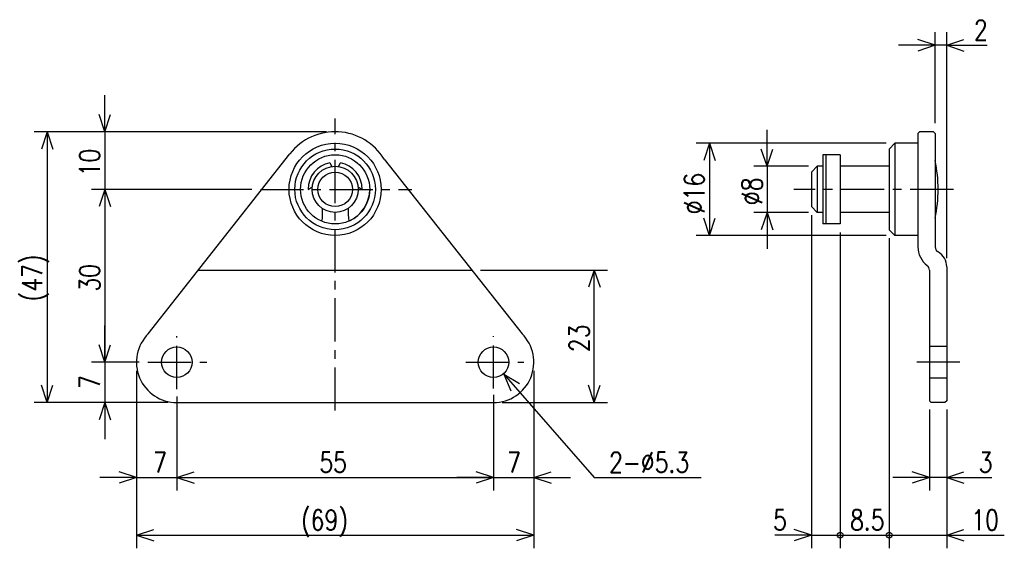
# Model space of a CAD drawing. Extents: x -173 to -2, y 93 to 185.
import ezdxf

# ---------------------------------------------------------------- set-up
doc = ezdxf.new("R2010")
doc.units = 0
doc.linetypes.add('CENTER', pattern=[12, 7.5, -1.5, 1.5, -1.5])
doc.linetypes.add('DASHED', pattern=[4.5, 3, -1.5])
doc.layers.get('0').update_dxf_attribs({"linetype": 'CONTINUOUS'})
doc.styles.get("Standard").update_dxf_attribs({"font": 'txt', "bigfont": 'BIGFONT'})

msp = doc.modelspace()

# ---------------------------------------------------------------- linework, layer by layer
at = {"color": 7, "linetype": 'CONTINUOUS'}
for p, q in [((-14.023104, 180.3777), (-17.023104, 181.3777)), ((-14.023104, 166.86118), (-14.023104, 182.6637)), ((-12.023104, 143.4136), (-12.023104, 182.6637)), ((-12.023104, 180.3777), (-9.023104, 181.3777)), ((-14.023104, 180.3777), (-20.373104, 180.3777)), ((-14.023104, 180.3777), (-17.023104, 179.3777)), ((-12.023104, 180.3777), (-14.023104, 180.3777)), ((-12.023104, 180.3777), (-5.011644, 180.3777)), ((-12.023104, 180.3777), (-9.023104, 179.3777)), ((-12.023104, 180.3777), (-5.673104, 180.3777)), ((-158.22284, 165.3777), (-158.22284, 171.7277)), ((-158.22284, 165.3777), (-159.22284, 168.3777)), ((-158.22284, 165.3777), (-157.22284, 168.3777)), ((-119.72283, 165.3777), (-170.50883, 165.3777)), ((-168.22284, 165.3777), (-169.22284, 162.3777)), ((-168.22284, 165.3777), (-168.22284, 118.3777)), ((-168.22284, 165.3777), (-167.22284, 162.3777)), ((-119.72283, 165.3777), (-160.50883, 165.3777)), ((-158.22284, 165.3777), (-158.22284, 155.3777)), ((-43.222832, 159.3777), (-43.222832, 165.7277)), ((-16.72311, 165.36116), (-17.023104, 165.06117)), ((-17.023104, 165.06117), (-17.023104, 145.3777)), ((-14.323107, 165.36118), (-16.723108, 165.36118)), ((-14.323097, 165.36118), (-14.023092, 165.06117)), ((-14.023104, 165.06117), (-14.023104, 145.3777)), ((-22.523104, 163.3777), (-55.508835, 163.3777)), ((-53.222832, 163.3777), (-54.222832, 160.3777)), ((-53.222832, 163.3777), (-53.222832, 147.3777)), ((-53.222832, 163.3777), (-52.222832, 160.3777)), ((-21.023119, 163.3777), (-22.023121, 162.3777)), ((-17.023104, 163.3777), (-21.023104, 163.3777)), ((-21.023104, 163.3777), (-21.023104, 147.3777)), ((-150.67261, 130.32745), (-126.07993, 161.56369)), ((-43.222832, 159.3777), (-44.222832, 162.3777)), ((-43.222832, 159.3777), (-42.222832, 162.3777)), ((-30.523104, 161.3777), (-33.523102, 161.3777)), ((-33.523102, 161.3777), (-33.523102, 149.3777)), ((-33.023102, 161.3777), (-33.023102, 149.3777)), ((-30.523104, 161.3777), (-30.523104, 149.3777)), ((-22.023104, 162.3777), (-22.023104, 148.3777)), ((-119.15091, 159.98517), (-118.77785, 159.339)), ((-117.66782, 159.33902), (-117.29477, 159.98517)), ((-109.70773, 160.62108), (-85.773087, 130.32744)), ((-36.023102, 159.3777), (-45.508835, 159.3777)), ((-43.222832, 159.3777), (-43.222832, 151.3777)), ((-34.523113, 159.37772), (-35.523113, 158.3777)), ((-34.523117, 159.3777), (-34.523117, 151.37772)), ((-33.523102, 159.3777), (-34.523102, 159.3777)), ((-22.023104, 159.3777), (-30.523104, 159.3777)), ((-35.523102, 158.3777), (-35.523102, 152.3777)), ((-122.92284, 155.3777), (-122.20108, 155.79442)), ((-114.24459, 155.7944), (-113.52283, 155.3777)), ((-132.70686, 155.3777), (-160.50883, 155.3777)), ((-132.70686, 155.3777), (-160.50883, 155.3777)), ((-158.22284, 155.3777), (-159.22284, 152.3777)), ((-158.22284, 155.3777), (-159.22284, 152.3777)), ((-158.22284, 155.3777), (-157.22284, 152.3777)), ((-158.22284, 155.3777), (-158.22284, 149.0277)), ((-158.22284, 155.3777), (-158.22284, 125.3777)), ((-158.22284, 155.3777), (-157.22284, 152.3777)), ((-35.523113, 152.3777), (-34.523113, 151.3777)), ((-36.023102, 151.3777), (-45.508835, 151.3777)), ((-43.222832, 151.3777), (-44.222832, 148.3777)), ((-43.222832, 151.3777), (-42.222832, 148.3777)), ((-43.222832, 151.3777), (-43.222832, 145.0277)), ((-35.523102, 150.8777), (-35.523102, 93.091698)), ((-33.523102, 151.3777), (-34.523102, 151.3777)), ((-22.023104, 151.3777), (-30.523104, 151.3777)), ((-53.222832, 147.3777), (-54.222832, 150.3777)), ((-53.222832, 147.3777), (-52.222832, 150.3777)), ((-30.523104, 149.3777), (-33.523102, 149.3777)), ((-22.523104, 147.3777), (-55.508835, 147.3777)), ((-30.523104, 147.8777), (-30.523104, 93.091698)), ((-30.523104, 147.8777), (-30.523104, 93.091698)), ((-22.023109, 148.3777), (-21.023108, 147.3777)), ((-17.023104, 147.3777), (-21.023104, 147.3777)), ((-22.023104, 146.8777), (-22.023104, 93.091698)), ((-22.023104, 146.8777), (-22.023104, 93.091698)), ((-141.97258, 141.3777), (-94.503761, 141.3777)), ((-93.003761, 141.3777), (-70.936829, 141.3777)), ((-73.222832, 141.3777), (-74.222832, 138.3777)), ((-73.222832, 118.3777), (-73.222832, 141.3777)), ((-73.222832, 141.3777), (-72.222832, 138.3777)), ((-15.023104, 141.3777), (-15.023104, 118.6777)), ((-12.023104, 141.9136), (-12.023104, 118.6777)), ((-158.22284, 125.3777), (-158.22284, 131.7277)), ((-158.22284, 125.3777), (-159.22284, 128.3777)), ((-158.22284, 125.3777), (-159.22284, 128.3777)), ((-158.22284, 125.3777), (-157.22284, 128.3777)), ((-158.22284, 125.3777), (-157.22284, 128.3777)), ((-152.22899, 125.3777), (-160.50883, 125.3777)), ((-152.22899, 125.3777), (-160.50883, 125.3777)), ((-158.22284, 125.3777), (-158.22284, 118.3777)), ((-152.72284, 123.8777), (-152.72284, 93.091698)), ((-88.911949, 123.30812), (-73.222832, 105.3777)), ((-88.911949, 123.30812), (-86.183859, 121.7089)), ((-88.911949, 123.30812), (-87.689012, 120.39189)), ((-83.722832, 123.8777), (-83.722832, 93.091698)), ((-83.722832, 123.8777), (-83.722832, 103.0917)), ((-168.22284, 118.3777), (-169.22284, 121.3777)), ((-168.22284, 118.3777), (-167.22284, 121.3777)), ((-90.722832, 119.74432), (-90.722832, 103.0917)), ((-73.222832, 118.3777), (-74.222832, 121.3777)), ((-73.222832, 118.3777), (-72.222832, 121.3777)), ((-147.22284, 118.3777), (-170.50883, 118.3777)), ((-147.22284, 118.3777), (-160.50883, 118.3777)), ((-158.22284, 118.3777), (-159.22284, 115.3777)), ((-158.22284, 118.3777), (-157.22284, 115.3777)), ((-158.22284, 118.3777), (-158.22284, 112.0277)), ((-145.72284, 119.4159), (-145.72284, 103.0917)), ((-145.72284, 118.3777), (-90.722832, 118.3777)), ((-90.722832, 119.30643), (-90.722832, 103.0917)), ((-89.222832, 118.3777), (-70.936829, 118.3777)), ((-14.723102, 118.37769), (-15.023107, 118.6777)), ((-12.323107, 118.3777), (-14.723101, 118.3777)), ((-12.023103, 118.6777), (-12.323108, 118.37769)), ((-15.023104, 117.1777), (-15.023104, 103.0917)), ((-12.023104, 117.1777), (-12.023104, 93.091698)), ((-12.023104, 116.8777), (-12.023104, 103.0917)), ((-152.72284, 111.51555), (-152.72284, 103.0917)), ((-145.72284, 111.51555), (-145.72284, 103.0917)), ((-152.72284, 105.3777), (-155.72284, 106.3777)), ((-145.72284, 105.3777), (-142.72284, 106.3777)), ((-145.72284, 105.3777), (-142.72284, 106.3777)), ((-90.722832, 105.3777), (-93.722832, 106.3777)), ((-90.722832, 105.3777), (-93.722832, 106.3777)), ((-83.722832, 105.3777), (-80.722832, 106.3777)), ((-15.023104, 105.3777), (-18.023104, 106.3777)), ((-12.023104, 105.3777), (-9.023104, 106.3777)), ((-152.72284, 105.3777), (-159.07284, 105.3777)), ((-152.72284, 105.3777), (-155.72284, 104.3777)), ((-152.72284, 105.3777), (-145.72284, 105.3777)), ((-145.72284, 105.3777), (-90.722832, 105.3777)), ((-145.72284, 105.3777), (-142.72284, 104.3777)), ((-145.72284, 105.3777), (-142.72284, 104.3777)), ((-145.72284, 105.3777), (-139.37284, 105.3777)), ((-90.722832, 105.3777), (-97.072832, 105.3777)), ((-90.722832, 105.3777), (-93.722832, 104.3777)), ((-90.722832, 105.3777), (-93.722832, 104.3777)), ((-90.722832, 105.3777), (-83.722832, 105.3777)), ((-83.722832, 105.3777), (-80.722832, 104.3777)), ((-83.722832, 105.3777), (-77.372832, 105.3777)), ((-73.222832, 105.3777), (-54.657539, 105.3777)), ((-15.023104, 105.3777), (-21.373104, 105.3777)), ((-15.023104, 105.3777), (-18.023104, 104.3777)), ((-12.023104, 105.3777), (-15.023104, 105.3777)), ((-12.023104, 105.3777), (-4.195601, 105.3777)), ((-12.023104, 105.3777), (-9.023104, 104.3777)), ((-12.023104, 105.3777), (-5.673104, 105.3777)), ((-152.72284, 95.377701), (-149.72284, 96.377701)), ((-83.722832, 95.377701), (-86.722832, 96.377701)), ((-35.523102, 95.377701), (-38.523102, 96.377701)), ((-12.023104, 95.377701), (-9.023104, 96.377701)), ((-152.72284, 95.377701), (-83.722832, 95.377701)), ((-152.72284, 95.377701), (-149.72284, 94.377701)), ((-83.722832, 95.377701), (-86.722832, 94.377701)), ((-35.523102, 95.377701), (-41.873102, 95.377701)), ((-35.523102, 95.377701), (-38.523102, 94.377701)), ((-35.523102, 95.377701), (-30.523104, 95.377701)), ((-30.523104, 95.377701), (-22.023104, 95.377701)), ((-22.023104, 95.377701), (-12.023104, 95.377701)), ((-12.023104, 95.377701), (-2.023104, 95.377701)), ((-12.023104, 95.377701), (-9.023104, 94.377701))]:
    msp.add_line(p, q, dxfattribs=at)
at = {"color": 7, "linetype": 'CENTER'}
for p, q in [((-118.22283, 116.97492), (-118.22283, 167.66034)), ((-131.20686, 155.3777), (-104.932, 155.3777)), ((-10.85877, 155.3777), (-38.572823, 155.3777)), ((-145.72284, 120.69696), (-145.72284, 129.89258)), ((-90.722832, 120.80643), (-90.722832, 129.89258)), ((-150.72899, 125.3777), (-140.51486, 125.3777)), ((-95.52195, 125.3777), (-85.44281, 125.3777)), ((-9.71987, 125.3777), (-17.933558, 125.3777))]:
    msp.add_line(p, q, dxfattribs=at)
at = {"color": 7, "linetype": 'DASHED'}
for p, q in [((-12.023104, 128.1277), (-15.023104, 128.1277)), ((-12.023104, 122.6277), (-15.023104, 122.6277))]:
    msp.add_line(p, q, dxfattribs=at)
at = {"color": 7, "linetype": 'CONTINUOUS'}
for centre, radius in [((-118.22283, 155.3777), 8), ((-118.22283, 155.3777), 7), ((-118.22283, 155.3777), 6), ((-118.22283, 155.3777), 4), ((-118.22283, 155.3777), 3), ((-145.72284, 125.3777), 2.65), ((-90.722832, 125.3777), 2.65), ((-30.523104, 95.377701), 0.5), ((-22.023104, 95.377701), 0.5)]:
    msp.add_circle(centre, radius, dxfattribs=at)
for centre, radius, start, end in [((-118.22283, 155.3777), 10, 31.623688, 141.78621), ((-118.22283, 155.3777), 4.7, 101.38855, 180), ((-118.22283, 155.3777), 4.7, 0, 78.611453), ((-38.773102, 155.3777), 25.25, 348.57881, 11.421186), ((-118.22283, 155.3777), 6, 294.6243, 0), ((-128.39536, 151.24684), 8, 349.8369, 5.7279917), ((-107.98618, 151.33347), 8, 174.60492, 190.56548), ((-13.023104, 145.3777), 4, 180, 233.13007), ((-13.023104, 145.3777), 1, 180, 240.00007), ((-15.023104, 141.9136), 3, 0, 60.00007), ((-16.023104, 141.3777), 1, 0, 53.13019), ((-145.72284, 125.3777), 7, 135, 270), ((-90.722832, 125.3777), 7, 270, 45.000044)]:
    msp.add_arc(centre, radius, start, end, dxfattribs=at)

# ---------------------------------------------------------------- texts
at = {"color": 7, "linetype": 'CONTINUOUS', "width": 0.8}
for s, p in [('2', (-7.297642, 181.2527)), ('7', (-149.85571, 106.2527)), ('55', (-120.96583, 106.2527)), ('7', (-88.365832, 106.2527)), ('2-%%C5.3', (-70.657541, 106.2527)), ('3', (-6.481598, 106.2527)), ('(69)', (-124.16583, 96.252701)), ('5', (-42.166102, 96.252701)), ('8.5', (-28.816104, 96.252701)), ('10', (-7.766104, 96.252701))]:
    msp.add_text(s, height=3.5, dxfattribs=at).set_placement(p)
for s, p in [('10', (-159.09784, 157.6347)), ('%%C16', (-54.097832, 151.0347)), ('%%C8', (-44.097832, 152.6347)), ('(47)', (-169.09784, 135.9347)), ('30', (-159.09784, 137.6347)), ('23', (-74.097832, 127.1347)), ('7', (-159.09784, 120.7347))]:
    msp.add_text(s, height=3.5, rotation=90.000003, dxfattribs=at).set_placement(p)

doc.saveas('drawing.dxf')
